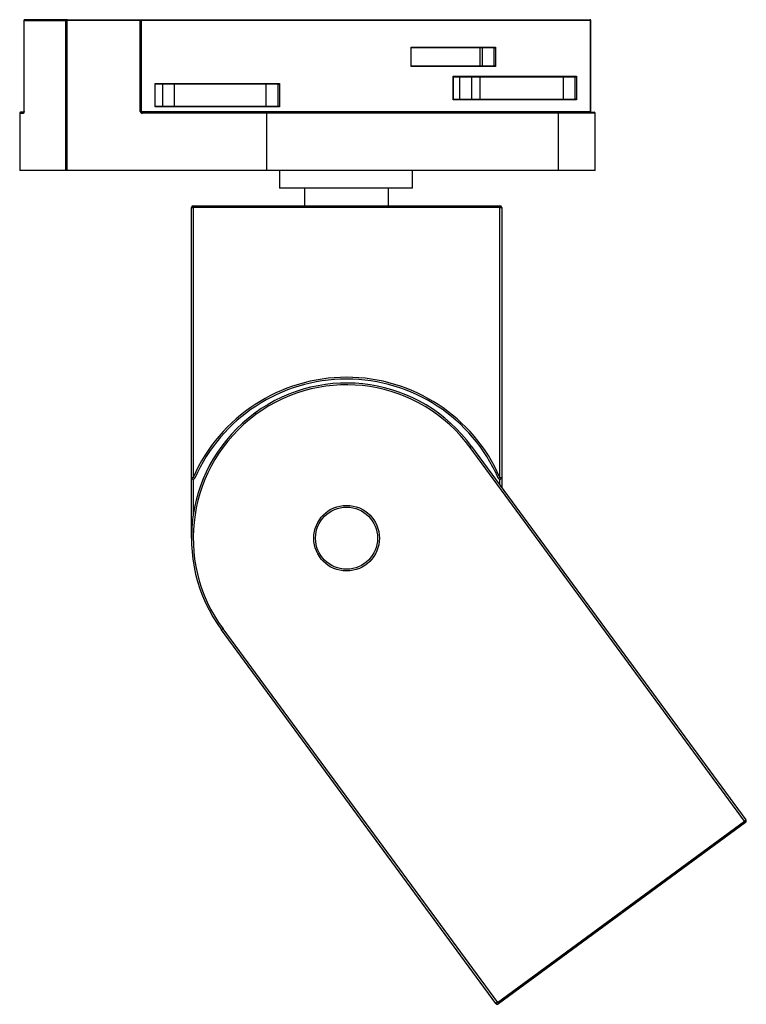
# Model space of a CAD drawing. Header units: millimetres. Extents: x 210 to 1117, y 285 to 765.
# Tile 1 of 2: x 210 to 374, y 301 to 523. Entities that reach past the tile are written whole.
import ezdxf

# ---------------------------------------------------------------- set-up
doc = ezdxf.new("R2010")
doc.units = ezdxf.units.MM

msp = doc.modelspace()

# ---------------------------------------------------------------- linework, layer by layer
at = {"color": 7, "linetype": 'Continuous', "lineweight": 25}
for p, q in [((210.5, 523.24), (210.5, 502.74)), ((210.51, 523.24), (219.89, 523.24)), ((210.51, 502.74), (210.51, 523.24)), ((220.02, 523.44), (210.7, 523.44)), ((219.89, 523.24), (219.89, 493.44)), ((220.32, 523.44), (220.02, 523.44)), ((220.12, 523.24), (220.12, 493.44)), ((220.18, 523.24), (220.18, 489.44)), ((236.75, 523.24), (220.18, 523.24)), ((220.32, 523.44), (236.78, 523.44)), ((236.75, 502.74), (236.75, 523.24)), ((236.92, 523.24), (236.75, 523.24)), ((236.78, 523.44), (338.2, 523.44)), ((236.92, 523.24), (236.92, 502.74)), ((338.35, 523.24), (236.92, 523.24)), ((338.35, 502.74), (338.35, 523.24)), ((338.4, 502.74), (338.4, 523.24)), ((297.84, 517.26), (316.92, 517.26)), ((297.84, 512.86), (297.84, 517.26)), ((297.89, 512.99), (297.89, 517.12)), ((316.63, 517.06), (297.89, 517.06)), ((313.46, 513.06), (313.46, 517.06)), ((313.94, 513.06), (313.94, 517.06)), ((316.63, 513.06), (316.63, 517.06)), ((316.92, 517.26), (316.92, 512.86)), ((316.92, 512.86), (297.84, 512.86)), ((297.89, 513.06), (316.63, 513.06)), ((240.08, 509.06), (268.16, 509.06)), ((240.08, 503.74), (240.08, 509.06)), ((240.13, 503.87), (240.13, 508.92)), ((267.88, 508.86), (240.13, 508.86)), ((241.74, 508.86), (241.74, 503.94)), ((241.8, 503.94), (241.8, 508.86)), ((244.5, 503.94), (244.5, 508.86)), ((265.18, 503.94), (265.18, 508.86)), ((267.88, 503.94), (267.88, 508.86)), ((268.16, 509.06), (268.16, 503.74)), ((307.38, 510.66), (335.2, 510.66)), ((307.38, 505.34), (307.38, 510.66)), ((307.44, 505.47), (307.44, 510.52)), ((334.92, 510.46), (307.44, 510.46)), ((308.78, 510.46), (308.78, 505.54)), ((308.84, 505.54), (308.84, 510.46)), ((311.54, 505.54), (311.54, 510.46)), ((313.46, 505.54), (313.46, 510.46)), ((332.22, 505.54), (332.22, 510.46)), ((334.92, 505.54), (334.92, 510.46)), ((335.2, 510.66), (335.2, 505.34)), ((335.2, 505.34), (307.38, 505.34)), ((307.44, 505.54), (334.92, 505.54)), ((209.53, 502.34), (209.53, 489.44)), ((210.59, 502.54), (209.73, 502.54)), ((236.92, 502.74), (236.75, 502.74)), ((236.92, 502.74), (338.35, 502.74)), ((265.24, 502.34), (237.23, 502.34)), ((237.25, 502.54), (265.09, 502.54)), ((268.16, 503.74), (240.08, 503.74)), ((240.13, 503.94), (267.88, 503.94)), ((265.09, 502.54), (330.93, 502.54)), ((265.24, 502.34), (265.24, 489.44)), ((331.08, 502.34), (265.24, 502.34)), ((330.93, 502.54), (339.17, 502.54)), ((331.08, 502.34), (331.08, 489.44)), ((338.4, 502.74), (338.4, 502.74)), ((339.37, 489.44), (339.37, 502.34)), ((219.89, 493.44), (219.89, 493.44)), ((219.89, 493.44), (219.89, 489.44)), ((220.18, 493.44), (219.89, 493.44)), ((220.18, 489.44), (220.18, 493.44)), ((219.89, 489.44), (209.53, 489.44)), ((220.18, 489.44), (219.89, 489.44)), ((265.24, 489.44), (220.18, 489.44)), ((220.18, 489.44), (220.18, 489.44)), ((331.08, 489.44), (265.24, 489.44)), ((268.19, 489.44), (268.19, 485.44)), ((298.19, 485.44), (298.19, 489.44)), ((339.37, 489.44), (331.08, 489.44)), ((298.19, 485.44), (268.19, 485.44)), ((273.84, 485.44), (273.84, 481.44)), ((292.76, 481.44), (292.76, 485.44)), ((248.3, 481.04), (248.7, 481.04)), ((248.3, 420.16), (248.3, 481.04)), ((248.7, 481.04), (248.7, 481.44)), ((248.7, 481.44), (317.9, 481.44)), ((317.9, 481.04), (248.7, 481.04)), ((248.7, 481.04), (248.7, 420.16)), ((317.9, 481.44), (317.9, 481.04)), ((317.9, 420.16), (317.9, 481.04)), ((317.9, 481.04), (318.3, 481.04)), ((318.3, 481.04), (318.3, 420.16)), ((262.58, 434.65), (262.82, 434.32)), ((311.51, 427.16), (311.19, 426.92)), ((373.11, 342.61), (311.19, 426.92)), ((311.51, 427.16), (373.43, 342.85)), ((248.3, 420.16), (248.7, 420.16)), ((248.3, 406.44), (248.3, 420.16)), ((249.07, 420), (248.7, 420.16)), ((317.9, 420.16), (317.53, 420)), ((317.9, 420.16), (318.3, 420.16)), ((318.3, 420.16), (318.3, 417.91)), ((255.41, 385.96), (255.09, 385.72)), ((317.01, 301.41), (255.09, 385.72)), ((255.41, 385.96), (317.33, 301.65)), ((317.33, 301.65), (373.11, 342.61)), ((373.34, 342.29), (317.57, 301.33)), ((373.43, 342.85), (373.11, 342.61)), ((373.34, 342.29), (373.11, 342.61)), ((317.33, 301.65), (317.01, 301.41)), ((317.33, 301.65), (317.57, 301.33))]:
    msp.add_line(p, q, dxfattribs=at)
at = {"color": 8, "linetype": 'Continuous', "lineweight": 25}
for p, q in [((210.5, 523.24), (210.51, 523.24)), ((220.12, 523.24), (219.89, 523.24)), ((220.12, 523.24), (220.18, 523.24)), ((338.4, 523.24), (338.35, 523.24)), ((209.53, 502.34), (210.39, 502.34)), ((210.51, 502.74), (210.5, 502.74)), ((339.37, 502.34), (331.08, 502.34)), ((338.4, 502.74), (338.35, 502.74)), ((248.7, 419.76), (248.7, 411.71)), ((317.9, 418.45), (317.9, 419.76))]:
    msp.add_line(p, q, dxfattribs=at)
at = {"color": 7, "linetype": 'Continuous', "lineweight": 25}
for radius in [7.4, 7]:
    msp.add_circle((283.3, 406.44), radius, dxfattribs=at)
for centre, radius, start, end in [((210.7, 523.24), 0.2, 90, 180), ((210.71, 523.24), 0.197, 90.9009, 180.8734), ((220.06, 523.26), 0.177, 103.0554, 188.7899), ((220.32, 523.24), 0.2, 90, 180), ((220.36, 523.27), 0.177, 103.573, 189.0079), ((237.1, 523.29), 0.36, 155.1793, 187.8038), ((236.75, 523.26), 0.18, 352.7987, 80.2564), ((338.2, 523.24), 0.2, 0, 90), ((338.17, 523.26), 0.18, 352.7987, 80.2564), ((209.73, 502.34), 0.2, 90, 180), ((237.62, 502.39), 0.395, 157.5273, 187.1436), ((265.06, 502.36), 0.18, 352.7987, 80.2564), ((330.9, 502.36), 0.18, 352.7987, 80.2564), ((339.17, 502.34), 0.2, 0, 90), ((248.7, 481.04), 0.4, 90, 180), ((317.9, 481.04), 0.4, 0, 90), ((283.3, 404.94), 37.8, 23.7454, 156.2546), ((283.3, 404.94), 37.4, 23.7454, 156.2546), ((283.3, 406.44), 35, 36.2959, 126.2959), ((283.3, 406.44), 34.6, 36.2959, 126.2959), ((283.3, 406.44), 35, 126.2959, 216.2959), ((283.3, 406.44), 34.6, 126.2959, 216.2959), ((248.7, 420.16), 0.4, 180, 336.2546), ((317.9, 420.16), 0.4, 203.7454, 0), ((373.11, 342.61), 0.4, 306.2959, 36.2959), ((317.33, 301.65), 0.4, 216.2959, 306.2959)]:
    msp.add_arc(centre, radius, start, end, dxfattribs=at)
at = {"color": 8, "linetype": 'Continuous', "lineweight": 25}
for centre, radius, start, end in [((220.01, 523.29), 0.149, 21.0514, 84.9622), ((210.6, 502.34), 0.202, 130.9513, 180.1899)]:
    msp.add_arc(centre, radius, start, end, dxfattribs=at)
at = {"color": 7, "linetype": 'Continuous', "lineweight": 25}
for centre, major_axis, start_param, end_param in [((297.69, 517.26), (0.183, -0.183), 0.41706, 1.153736), ((316.77, 517.26), (0.183, 0.183), 3.558653, 5.129449), ((297.69, 512.86), (0.183, 0.183), 5.129449, 5.866125), ((316.77, 512.86), (0.183, -0.183), 1.153736, 2.724533), ((239.93, 509.06), (0.183, -0.183), 0.41706, 1.153736), ((268.01, 509.06), (0.183, 0.183), 3.558653, 5.129449), ((307.24, 510.66), (-0.183, 0.183), 3.558653, 4.295329), ((335.05, 510.66), (0.183, 0.183), 3.558653, 5.129449), ((307.24, 505.34), (0.183, 0.183), 5.129449, 5.866125), ((335.05, 505.34), (0.183, -0.183), 1.153736, 2.724533), ((239.93, 503.74), (0.183, 0.183), 5.129449, 5.866125), ((268.01, 503.74), (0.183, -0.183), 1.153736, 2.724533)]:
    msp.add_ellipse(centre, major_axis=major_axis, ratio=0.443051, start_param=start_param, end_param=end_param, dxfattribs=at)
for points, knots in [([(210.51, 502.74), (210.51, 502.73), (210.51, 502.67), (210.5, 502.57), (210.48, 502.45), (210.44, 502.36), (210.41, 502.34), (210.39, 502.34)], [0, 0, 0, 0, 0.048587, 0.238379, 0.427628, 0.705374, 1, 1, 1, 1]), ([(210.5, 502.74), (210.5, 502.73), (210.5, 502.7), (210.5, 502.63), (210.49, 502.55), (210.47, 502.5), (210.46, 502.48), (210.47, 502.48), (210.47, 502.48)], [0, 0, 0, 0, 0.042073, 0.27098, 0.5058757, 0.7533404, 0.9585346, 1, 1, 1, 1]), ([(236.75, 502.74), (236.75, 502.73), (236.75, 502.67), (236.78, 502.57), (236.87, 502.45), (237.03, 502.36), (237.16, 502.34), (237.23, 502.34)], [0, 0, 0, 0, 0.048587, 0.238379, 0.427628, 0.705374, 1, 1, 1, 1]), ([(237.25, 502.54), (237.21, 502.54), (237.12, 502.55), (237.02, 502.59), (236.95, 502.65), (236.93, 502.69), (236.93, 502.72), (236.92, 502.73), (236.92, 502.74)], [0, 0, 0, 0, 0.3301768, 0.6214908, 0.7992369, 0.907254, 0.9604499, 1, 1, 1, 1]), ([(338.32, 502.54), (338.32, 502.54), (338.33, 502.54), (338.34, 502.58), (338.35, 502.62), (338.35, 502.66), (338.35, 502.7), (338.35, 502.72), (338.35, 502.74)], [0, 0, 0, 0, 0.3040966, 0.5283734, 0.7070835, 0.8593442, 0.8859463, 1, 1, 1, 1]), ([(338.4, 502.7), (338.4, 502.7), (338.4, 502.71), (338.4, 502.72), (338.4, 502.74)], [0, 0, 0, 0, 0.005205, 1, 1, 1, 1]), ([(338.43, 502.51), (338.43, 502.52), (338.42, 502.54), (338.41, 502.61), (338.41, 502.67), (338.4, 502.7)], [0, 0, 0, 0, 0.241225, 0.638236, 1, 1, 1, 1])]:
    msp.add_open_spline(points, degree=3, knots=knots, dxfattribs=at)

doc.saveas('drawing.dxf')
